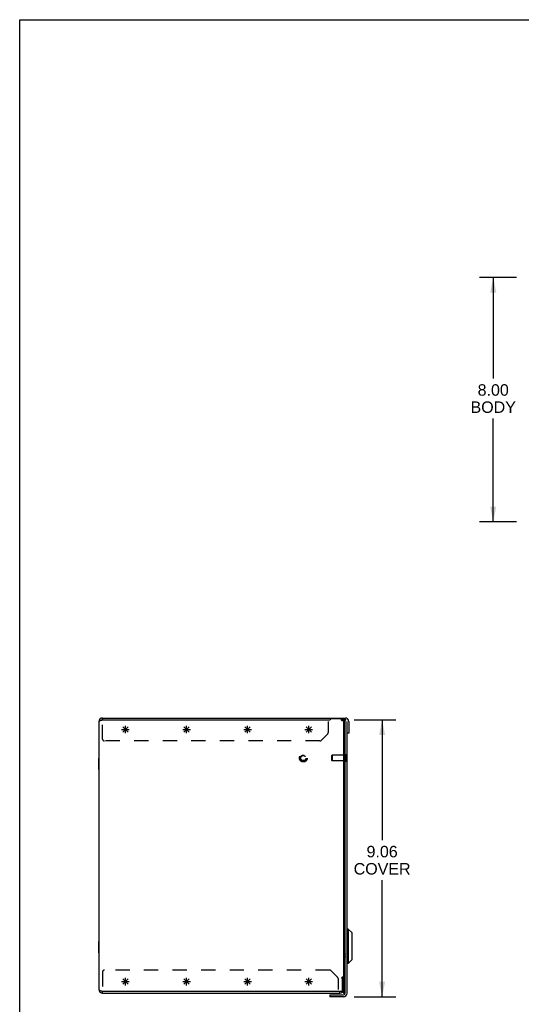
# Model space of a CAD drawing. Header units: inches. Extents: x 0 to 85, y 0 to 55.
# Tile 2 of 15: x 0 to 16.4, y 22.8 to 55. Entities that reach past the tile are written whole.
import ezdxf

# ---------------------------------------------------------------- set-up
doc = ezdxf.new("R2010")
doc.units = ezdxf.units.IN
doc.header["$LTSCALE"] = 4.675
doc.header["$MEASUREMENT"] = 0
doc.linetypes.add('HIDDEN', pattern=[0.2, 0.1, -0.1])
doc.layers.get('0').update_dxf_attribs({"linetype": 'CONTINUOUS'})
for name, color, linetype in [('02___PRT_ALL_AXES', 7, 'CONTINUOUS'), ('06___PRT_ALL_SURFS', 7, 'CONTINUOUS'), ('DEFAULT_2', 8, 'HIDDEN'), ('DIMENSIONS', 7, 'CONTINUOUS'), ('SPOTWELD-COSMETIC-SKETCH', 7, 'CONTINUOUS')]:
    doc.layers.add(name, color=color, linetype=linetype)
doc.styles.get("Standard").update_dxf_attribs({"font": 'arial.ttf'})
doc.dimstyles.new('DIMSTYLE_1', dxfattribs={"dimtxt": 0.375, "dimasz": 0.5, "dimexe": 0.09, "dimexo": 0.07, "dimgap": 0.0375, "dimtad": 0, "dimtih": 1, "dimtoh": 1, "dimzin": 4, "dimdsep": 46, "dimtxsty": 'Standard', "dimblk": '_FILLED', "dimblk1": '_FILLED', "dimblk2": '_FILLED', "dimcen": 0.09, "dimazin": 1, "dimtfac": 1, "dimtdec": 3, "dimtofl": 0, "dimtmove": 0, "dimatfit": 3, "dimldrblk": '_FILLED', "dimfxl": 1, "dimtolj": 1, "dimtzin": 4, "dimarcsym": 0})

# ---------------------------------------------------------------- blocks, each defined once
blk = doc.blocks.new('_FILLED')
at = {"color": 0, "linetype": 'ByBlock'}
blk.add_solid([(0, 0), (-1, 0.2), (-1, -0.2)], dxfattribs=at)
blk = doc.blocks.new('*D4')
at = {"layer": 'DIMENSIONS', "color": 2, "linetype": 'Continuous'}
for p, q in [((16.265, 46.566), (15.048, 46.566)), ((15.498, 46.566), (15.498, 43.258)), ((15.498, 38.566), (15.498, 41.945)), ((16.265, 38.566), (15.048, 38.566))]:
    blk.add_line(p, q, dxfattribs=at)
at = {"layer": 'DIMENSIONS', "color": 2, "linetype": 'Continuous', "xscale": 0.5, "yscale": 0.5, "zscale": 0.5}
for p, rotation in [((15.498, 46.566), 90), ((15.498, 38.566), 270)]:
    blk.add_blockref('_FILLED', p, dxfattribs=dict(at, rotation=rotation))
at = {"layer": 'DIMENSIONS', "color": 2, "linetype": 'Continuous', "insert": (15.498, 43.07), "char_height": 0.375, "width": 1.48188, "attachment_point": 2, "line_spacing_factor": 0.9}
blk.add_mtext('8.00\\PBODY', dxfattribs=at)
blk = doc.blocks.new('*D5')
at = {"layer": 'DIMENSIONS', "color": 2, "linetype": 'Continuous'}
for p, q in [((10.943, 32.086), (12.312, 32.086)), ((11.862, 32.086), (11.862, 28.15)), ((11.862, 23.023), (11.862, 26.838)), ((10.943, 23.023), (12.312, 23.023))]:
    blk.add_line(p, q, dxfattribs=at)
at = {"layer": 'DIMENSIONS', "color": 2, "linetype": 'Continuous', "xscale": 0.5, "yscale": 0.5, "zscale": 0.5}
for p, rotation in [((11.862, 32.086), 90), ((11.862, 23.023), 270)]:
    blk.add_blockref('_FILLED', p, dxfattribs=dict(at, rotation=rotation))
at = {"layer": 'DIMENSIONS', "color": 2, "linetype": 'Continuous', "insert": (11.862, 27.963), "char_height": 0.375, "width": 1.85967, "attachment_point": 2, "line_spacing_factor": 0.9}
blk.add_mtext('9.06\\PCOVER', dxfattribs=at)

msp = doc.modelspace()

# ---------------------------------------------------------------- linework, layer by layer
at = {"color": 7, "linetype": 'Continuous'}
for p, q in [((0, 0), (0, 55)), ((0, 55), (85, 55)), ((2.705, 32.146), (2.705, 32.086)), ((2.71, 32.146), (2.71, 32.086)), ((10.161, 32.146), (10.161, 32.106)), ((10.661, 32.086), (10.533, 32.086)), ((10.593, 31.972), (10.593, 31.579)), ((10.61, 32.084), (10.602, 32.025)), ((10.627, 32.036), (10.633, 32.042)), ((10.653, 23.143), (10.653, 32.086)), ((10.773, 31.646), (10.713, 31.646)), ((10.717, 30.708), (10.717, 30.964)), ((10.653, 30.93), (10.593, 30.93)), ((10.653, 30.742), (10.593, 30.742)), ((10.593, 25.228), (10.598, 25.228)), ((10.599, 25.228), (10.598, 25.228)), ((10.601, 25.228), (10.599, 25.228)), ((10.605, 25.228), (10.603, 25.228)), ((10.607, 25.228), (10.605, 25.228)), ((10.608, 25.242), (10.606, 25.242)), ((10.608, 25.228), (10.607, 25.228)), ((10.609, 25.242), (10.608, 25.242)), ((10.61, 25.228), (10.608, 25.228)), ((10.622, 25.242), (10.609, 25.242)), ((10.611, 25.228), (10.61, 25.228)), ((10.613, 25.228), (10.611, 25.228)), ((10.615, 25.228), (10.613, 25.228)), ((10.616, 25.228), (10.615, 25.228)), ((10.618, 25.228), (10.616, 25.228)), ((10.619, 25.229), (10.618, 25.228)), ((10.621, 25.229), (10.619, 25.229)), ((10.622, 25.229), (10.621, 25.229)), ((10.627, 25.242), (10.622, 25.242)), ((10.624, 25.229), (10.622, 25.229)), ((10.625, 25.229), (10.624, 25.229)), ((10.63, 25.242), (10.627, 25.242)), ((10.629, 25.23), (10.627, 25.229)), ((10.63, 25.23), (10.629, 25.23)), ((10.633, 25.241), (10.63, 25.242)), ((10.631, 25.23), (10.63, 25.23)), ((10.633, 25.23), (10.631, 25.23)), ((10.635, 25.241), (10.633, 25.241)), ((10.634, 25.231), (10.633, 25.23)), ((10.637, 25.241), (10.635, 25.241)), ((10.638, 25.241), (10.637, 25.241)), ((10.639, 25.241), (10.638, 25.241)), ((10.64, 25.241), (10.639, 25.241)), ((10.641, 25.241), (10.64, 25.241)), ((10.642, 25.241), (10.641, 25.241)), ((10.643, 25.241), (10.642, 25.241)), ((10.751, 25.242), (10.713, 25.242)), ((10.869, 25.124), (10.751, 25.242)), ((10.751, 25.242), (10.751, 24.117)), ((10.593, 25.107), (10.598, 25.107)), ((10.598, 25.107), (10.6, 25.107)), ((10.6, 25.107), (10.602, 25.107)), ((10.602, 25.107), (10.603, 25.107)), ((10.603, 25.107), (10.605, 25.107)), ((10.605, 25.107), (10.607, 25.107)), ((10.607, 25.107), (10.608, 25.107)), ((10.608, 25.107), (10.61, 25.107)), ((10.869, 25.124), (10.869, 24.235)), ((10.593, 24.456), (10.598, 24.456)), ((10.598, 24.398), (10.593, 24.398)), ((10.593, 24.297), (10.598, 24.297)), ((10.869, 24.235), (10.751, 24.117)), ((10.751, 24.117), (10.713, 24.117)), ((10.539, 23.646), (10.593, 23.646)), ((10.593, 23.542), (10.593, 23.156)), ((2.705, 23.146), (2.705, 23.206)), ((2.71, 23.146), (2.71, 23.206)), ((10.481, 23.146), (10.481, 23.206)), ((10.153, 23.083), (10.593, 23.083)), ((10.153, 23.083), (10.153, 23.023))]:
    msp.add_line(p, q, dxfattribs=at)
at = {"color": 3, "linetype": 'Continuous'}
for p, q in [((2.593, 32.034), (2.593, 23.258)), ((2.705, 32.146), (10.661, 32.146)), ((2.705, 32.086), (10.158, 32.086)), ((10.158, 32.096), (10.158, 32.086)), ((10.513, 32.116), (10.178, 32.116)), ((10.533, 32.08), (10.533, 32.096)), ((10.593, 32.056), (10.551, 32.056)), ((10.593, 32.056), (10.593, 31.972)), ((10.61, 32.084), (10.62, 32.083)), ((10.713, 23.143), (10.713, 32.034)), ((10.773, 32.034), (10.773, 31.646)), ((10.593, 31.579), (10.593, 23.662)), ((10.535, 23.639), (10.533, 23.637)), ((10.543, 23.637), (10.533, 23.637)), ((10.593, 23.662), (10.551, 23.662)), ((10.563, 23.226), (10.563, 23.617)), ((10.593, 23.646), (10.593, 23.542)), ((2.705, 23.206), (10.543, 23.206)), ((2.705, 23.146), (10.481, 23.146)), ((10.593, 23.023), (10.153, 23.023))]:
    msp.add_line(p, q, dxfattribs=at)
at = {"color": 4, "linetype": 'Continuous'}
for p, q in [((5.335, 31.771), (5.585, 31.771)), ((5.371, 31.682), (5.548, 31.859)), ((5.548, 31.682), (5.371, 31.859)), ((5.46, 31.646), (5.46, 31.896)), ((7.335, 31.771), (7.585, 31.771)), ((7.371, 31.682), (7.548, 31.859)), ((7.548, 31.682), (7.371, 31.859)), ((7.46, 31.646), (7.46, 31.896)), ((9.335, 31.771), (9.585, 31.771)), ((9.371, 31.682), (9.548, 31.859)), ((9.548, 31.682), (9.371, 31.859)), ((9.46, 31.646), (9.46, 31.896)), ((5.548, 23.432), (5.371, 23.609)), ((5.371, 23.432), (5.548, 23.609)), ((5.46, 23.396), (5.46, 23.646)), ((7.548, 23.432), (7.371, 23.609)), ((7.371, 23.432), (7.548, 23.609)), ((7.46, 23.396), (7.46, 23.646)), ((9.548, 23.432), (9.371, 23.609)), ((9.371, 23.432), (9.548, 23.609)), ((9.46, 23.396), (9.46, 23.646)), ((5.335, 23.521), (5.585, 23.521)), ((7.335, 23.521), (7.585, 23.521)), ((9.335, 23.521), (9.585, 23.521))]:
    msp.add_line(p, q, dxfattribs=at)
at = {"color": 3, "linetype": 'Continuous'}
for points in [[(2.593, 32.034), (2.594, 32.038), (2.596, 32.042), (2.601, 32.047), (2.608, 32.051), (2.616, 32.055), (2.625, 32.06), (2.636, 32.064)], [(2.636, 32.064), (2.649, 32.068), (2.662, 32.073), (2.676, 32.077)], [(2.676, 32.077), (2.69, 32.081), (2.705, 32.086)], [(10.541, 32.068), (10.538, 32.073), (10.536, 32.075), (10.535, 32.078), (10.533, 32.08)], [(10.551, 32.056), (10.549, 32.058), (10.546, 32.061), (10.545, 32.063), (10.543, 32.066), (10.541, 32.068)], [(10.62, 32.083), (10.631, 32.083), (10.641, 32.082)], [(10.641, 32.082), (10.652, 32.082), (10.652, 32.082)], [(10.538, 23.645), (10.536, 23.642), (10.535, 23.639)], [(10.551, 23.662), (10.549, 23.659), (10.546, 23.656), (10.545, 23.654), (10.543, 23.652), (10.541, 23.649), (10.538, 23.645)], [(2.593, 23.258), (2.594, 23.253), (2.596, 23.249), (2.601, 23.245), (2.608, 23.24), (2.616, 23.236), (2.625, 23.232), (2.636, 23.227)], [(2.636, 23.227), (2.649, 23.223), (2.662, 23.219), (2.676, 23.214)], [(2.676, 23.214), (2.69, 23.21), (2.705, 23.206)]]:
    msp.add_lwpolyline(points, dxfattribs=at)
at = {"color": 7, "linetype": 'Continuous'}
for points in [[(10.607, 32.025), (10.614, 32.027), (10.621, 32.031), (10.627, 32.036)], [(10.633, 32.042), (10.634, 32.043), (10.639, 32.05), (10.645, 32.059)], [(10.645, 32.059), (10.649, 32.068), (10.65, 32.071)], [(10.602, 25.242), (10.601, 25.242), (10.593, 25.242)], [(10.603, 25.228), (10.602, 25.228), (10.601, 25.228)], [(10.606, 25.242), (10.605, 25.242), (10.604, 25.242), (10.603, 25.242), (10.602, 25.242)], [(10.627, 25.229), (10.626, 25.229), (10.625, 25.229)], [(10.653, 25.237), (10.653, 25.237), (10.653, 25.237), (10.653, 25.237), (10.653, 25.237), (10.653, 25.237), (10.652, 25.237), (10.652, 25.237), (10.652, 25.236), (10.652, 25.236), (10.652, 25.236), (10.652, 25.236), (10.652, 25.236), (10.652, 25.236), (10.651, 25.236), (10.651, 25.236), (10.651, 25.235), (10.651, 25.235), (10.651, 25.235), (10.65, 25.235), (10.65, 25.235), (10.65, 25.235), (10.65, 25.235), (10.649, 25.235), (10.649, 25.234), (10.649, 25.234), (10.648, 25.234), (10.648, 25.234), (10.648, 25.234), (10.647, 25.234), (10.647, 25.234), (10.647, 25.234), (10.646, 25.233), (10.646, 25.233), (10.645, 25.233), (10.645, 25.233), (10.645, 25.233), (10.644, 25.233), (10.644, 25.233), (10.643, 25.233), (10.643, 25.232), (10.642, 25.232), (10.642, 25.232), (10.641, 25.232), (10.641, 25.232), (10.64, 25.232), (10.64, 25.232), (10.639, 25.232), (10.639, 25.231), (10.638, 25.231), (10.638, 25.231), (10.637, 25.231), (10.636, 25.231), (10.636, 25.231), (10.635, 25.231), (10.635, 25.231), (10.634, 25.231)], [(10.653, 25.239), (10.653, 25.239), (10.653, 25.239), (10.653, 25.239), (10.653, 25.239), (10.653, 25.239), (10.652, 25.239), (10.652, 25.239), (10.652, 25.24), (10.652, 25.24), (10.652, 25.24), (10.652, 25.24), (10.652, 25.24), (10.652, 25.24), (10.651, 25.24), (10.651, 25.24), (10.651, 25.24), (10.651, 25.24), (10.651, 25.24), (10.65, 25.24), (10.65, 25.24), (10.65, 25.24), (10.65, 25.24), (10.649, 25.24), (10.649, 25.241), (10.649, 25.241), (10.648, 25.241), (10.648, 25.241), (10.648, 25.241), (10.647, 25.241), (10.647, 25.241), (10.647, 25.241), (10.646, 25.241), (10.646, 25.241), (10.646, 25.241), (10.645, 25.241), (10.645, 25.241), (10.644, 25.241), (10.643, 25.241)], [(10.61, 25.107), (10.611, 25.107), (10.611, 25.107), (10.612, 25.107), (10.613, 25.107), (10.614, 25.107), (10.614, 25.108), (10.615, 25.108), (10.616, 25.108), (10.617, 25.108), (10.618, 25.108), (10.618, 25.108), (10.619, 25.108), (10.62, 25.108), (10.621, 25.108), (10.621, 25.108), (10.622, 25.108), (10.623, 25.108), (10.624, 25.109), (10.624, 25.109), (10.625, 25.109), (10.626, 25.109), (10.626, 25.109), (10.627, 25.109), (10.628, 25.109), (10.628, 25.109), (10.629, 25.11), (10.63, 25.11), (10.631, 25.11), (10.631, 25.11), (10.632, 25.11), (10.632, 25.11), (10.633, 25.11), (10.634, 25.11), (10.634, 25.111), (10.635, 25.111), (10.636, 25.111), (10.636, 25.111), (10.637, 25.111), (10.637, 25.111), (10.638, 25.111), (10.639, 25.112), (10.639, 25.112), (10.64, 25.112), (10.64, 25.112), (10.641, 25.112), (10.641, 25.112), (10.642, 25.113), (10.642, 25.113), (10.643, 25.113), (10.643, 25.113), (10.644, 25.113), (10.644, 25.113), (10.645, 25.114), (10.645, 25.114), (10.645, 25.114), (10.646, 25.114), (10.646, 25.114), (10.647, 25.114), (10.647, 25.115), (10.647, 25.115), (10.648, 25.115), (10.648, 25.115), (10.648, 25.115), (10.649, 25.115), (10.649, 25.116), (10.649, 25.116), (10.65, 25.116), (10.65, 25.116), (10.65, 25.116), (10.65, 25.116), (10.651, 25.116), (10.651, 25.117), (10.651, 25.117), (10.651, 25.117), (10.651, 25.117), (10.652, 25.117), (10.652, 25.117), (10.652, 25.118), (10.652, 25.118), (10.652, 25.118), (10.652, 25.118), (10.652, 25.118), (10.652, 25.118), (10.653, 25.118), (10.653, 25.119), (10.653, 25.119), (10.653, 25.119), (10.653, 25.119), (10.653, 25.119)], [(10.598, 24.456), (10.598, 24.456), (10.599, 24.456), (10.6, 24.456), (10.601, 24.456), (10.602, 24.456), (10.603, 24.456), (10.603, 24.456), (10.604, 24.456), (10.605, 24.456), (10.606, 24.456), (10.607, 24.456), (10.608, 24.456), (10.608, 24.455), (10.609, 24.455), (10.61, 24.455), (10.611, 24.455), (10.612, 24.455), (10.612, 24.455), (10.613, 24.454), (10.614, 24.454), (10.615, 24.454), (10.616, 24.454), (10.616, 24.454), (10.617, 24.453), (10.618, 24.453), (10.619, 24.453), (10.62, 24.452), (10.62, 24.452), (10.621, 24.452), (10.622, 24.452), (10.623, 24.451), (10.623, 24.451), (10.624, 24.451), (10.625, 24.45), (10.625, 24.45), (10.626, 24.45), (10.627, 24.449), (10.628, 24.449), (10.628, 24.448), (10.629, 24.448), (10.63, 24.448), (10.63, 24.447), (10.631, 24.447), (10.632, 24.446), (10.632, 24.446), (10.633, 24.445), (10.634, 24.445), (10.634, 24.444), (10.635, 24.444), (10.635, 24.444), (10.636, 24.443), (10.637, 24.443), (10.637, 24.442), (10.638, 24.442), (10.638, 24.441), (10.639, 24.44), (10.639, 24.44), (10.64, 24.439), (10.64, 24.439), (10.641, 24.438), (10.642, 24.438), (10.642, 24.437), (10.642, 24.437), (10.643, 24.436), (10.643, 24.436), (10.644, 24.435), (10.644, 24.434), (10.645, 24.434), (10.645, 24.433), (10.646, 24.433), (10.646, 24.432), (10.646, 24.431), (10.647, 24.431), (10.647, 24.43), (10.647, 24.429), (10.648, 24.429), (10.648, 24.428), (10.648, 24.428), (10.649, 24.427), (10.649, 24.426), (10.649, 24.426), (10.65, 24.425), (10.65, 24.424), (10.65, 24.424), (10.65, 24.423), (10.651, 24.422), (10.651, 24.422), (10.651, 24.421), (10.651, 24.42), (10.651, 24.42), (10.652, 24.419), (10.652, 24.418), (10.652, 24.418), (10.652, 24.417), (10.652, 24.416), (10.652, 24.416), (10.652, 24.415), (10.652, 24.414), (10.653, 24.414), (10.653, 24.413), (10.653, 24.412), (10.653, 24.412), (10.653, 24.411), (10.653, 24.41)], [(10.653, 24.352), (10.653, 24.352), (10.653, 24.353), (10.653, 24.354), (10.653, 24.354), (10.653, 24.355), (10.652, 24.356), (10.652, 24.356), (10.652, 24.357), (10.652, 24.358), (10.652, 24.358), (10.652, 24.359), (10.652, 24.36), (10.652, 24.36), (10.651, 24.361), (10.651, 24.362), (10.651, 24.362), (10.651, 24.363), (10.651, 24.364), (10.65, 24.364), (10.65, 24.365), (10.65, 24.366), (10.65, 24.366), (10.649, 24.367), (10.649, 24.368), (10.649, 24.368), (10.648, 24.369), (10.648, 24.37), (10.648, 24.37), (10.647, 24.371), (10.647, 24.372), (10.647, 24.372), (10.646, 24.373), (10.646, 24.373), (10.646, 24.374), (10.645, 24.375), (10.645, 24.375), (10.644, 24.376), (10.644, 24.376), (10.643, 24.377), (10.643, 24.378), (10.642, 24.378), (10.642, 24.379), (10.641, 24.379), (10.641, 24.38), (10.64, 24.38), (10.64, 24.381), (10.639, 24.381), (10.639, 24.382), (10.638, 24.382), (10.638, 24.383), (10.637, 24.384), (10.637, 24.384), (10.636, 24.385), (10.635, 24.385), (10.635, 24.385), (10.634, 24.386), (10.634, 24.386), (10.633, 24.387), (10.632, 24.387), (10.632, 24.388), (10.631, 24.388), (10.63, 24.389), (10.63, 24.389), (10.629, 24.389), (10.628, 24.39), (10.628, 24.39), (10.627, 24.391), (10.626, 24.391), (10.625, 24.391), (10.625, 24.392), (10.624, 24.392), (10.623, 24.392), (10.623, 24.393), (10.622, 24.393), (10.621, 24.393), (10.62, 24.394), (10.62, 24.394), (10.619, 24.394), (10.618, 24.395), (10.617, 24.395), (10.616, 24.395), (10.616, 24.395), (10.615, 24.396), (10.614, 24.396), (10.613, 24.396), (10.612, 24.396), (10.612, 24.396), (10.611, 24.397), (10.61, 24.397), (10.609, 24.397), (10.608, 24.397), (10.608, 24.397), (10.607, 24.397), (10.606, 24.397), (10.605, 24.397), (10.604, 24.398), (10.603, 24.398), (10.603, 24.398), (10.602, 24.398), (10.601, 24.398), (10.6, 24.398), (10.599, 24.398), (10.598, 24.398), (10.598, 24.398)], [(10.653, 24.339), (10.653, 24.339), (10.653, 24.338), (10.653, 24.337), (10.653, 24.337), (10.653, 24.336), (10.652, 24.335), (10.652, 24.335), (10.652, 24.334), (10.652, 24.333), (10.652, 24.333), (10.652, 24.332), (10.652, 24.332), (10.652, 24.331), (10.651, 24.33), (10.651, 24.33), (10.651, 24.329), (10.651, 24.328), (10.651, 24.328), (10.65, 24.327), (10.65, 24.326), (10.65, 24.326), (10.65, 24.325), (10.649, 24.324), (10.649, 24.324), (10.649, 24.323), (10.648, 24.323), (10.648, 24.322), (10.648, 24.321), (10.647, 24.321), (10.647, 24.32), (10.647, 24.32), (10.646, 24.319), (10.646, 24.319), (10.645, 24.318), (10.645, 24.317), (10.645, 24.317), (10.644, 24.316), (10.644, 24.316), (10.643, 24.315), (10.643, 24.315), (10.642, 24.314), (10.642, 24.314), (10.641, 24.313), (10.641, 24.313), (10.64, 24.312), (10.64, 24.312), (10.639, 24.311), (10.639, 24.311), (10.638, 24.31), (10.638, 24.31), (10.637, 24.309), (10.636, 24.309), (10.636, 24.308), (10.635, 24.308), (10.635, 24.307), (10.634, 24.307), (10.633, 24.307), (10.633, 24.306), (10.632, 24.306), (10.631, 24.305), (10.631, 24.305), (10.63, 24.305), (10.629, 24.304), (10.629, 24.304), (10.628, 24.304), (10.627, 24.303), (10.627, 24.303), (10.626, 24.303), (10.625, 24.302), (10.624, 24.302), (10.624, 24.302), (10.623, 24.301), (10.622, 24.301), (10.621, 24.301), (10.621, 24.3), (10.62, 24.3), (10.619, 24.3), (10.618, 24.3), (10.618, 24.3), (10.617, 24.299), (10.616, 24.299), (10.615, 24.299), (10.615, 24.299), (10.614, 24.298), (10.613, 24.298), (10.612, 24.298), (10.611, 24.298), (10.611, 24.298), (10.61, 24.298), (10.609, 24.298), (10.608, 24.297), (10.607, 24.297), (10.607, 24.297), (10.606, 24.297), (10.605, 24.297), (10.604, 24.297), (10.603, 24.297), (10.603, 24.297), (10.602, 24.297), (10.601, 24.297), (10.6, 24.297), (10.599, 24.297), (10.598, 24.297), (10.598, 24.297)]]:
    msp.add_lwpolyline(points, dxfattribs=at)
at = {"color": 3, "linetype": 'Continuous'}
for centre, radius, start, end in [((2.705, 32.034), 0.112, 90, 180), ((10.178, 32.096), 0.02, 90, 180), ((10.513, 32.096), 0.02, 0, 90), ((10.593, 31.966), 0.12, 63.4252, 81.4725), ((10.661, 32.034), 0.112, 0, 90), ((10.543, 23.617), 0.02, 0, 90), ((2.705, 23.258), 0.112, 180, 270), ((10.481, 23.258), 0.112, 270, 360), ((10.543, 23.226), 0.02, 270, 360), ((10.593, 23.143), 0.12, 270, 360)]:
    msp.add_arc(centre, radius, start, end, dxfattribs=at)
at = {"color": 7, "linetype": 'Continuous'}
for centre, radius, start, end in [((2.705, 32.034), 0.052, 90, 122.719), ((10.593, 31.966), 0.06, 81.4725, 90), ((10.643, 32.016), 0.01, 0, 90), ((10.661, 32.034), 0.052, 67.5, 90), ((10.643, 31.536), 0.01, 270, 360), ((10.603, 23.636), 0.01, 90, 97.5), ((10.643, 23.636), 0.01, 0, 90), ((2.705, 23.258), 0.052, 237.281, 270), ((10.603, 23.156), 0.01, 180, 270), ((10.593, 23.143), 0.06, 270, 360), ((10.643, 23.156), 0.01, 270, 360)]:
    msp.add_arc(centre, radius, start, end, dxfattribs=at)
at = {"layer": '02___PRT_ALL_AXES', "color": 7, "linetype": 'Continuous'}
for p, q in [((10.603, 32.026), (10.643, 32.026)), ((10.603, 31.526), (10.643, 31.526)), ((10.653, 25.067), (10.593, 25.067)), ((10.653, 24.872), (10.593, 24.872)), ((10.653, 24.486), (10.593, 24.486)), ((10.653, 24.292), (10.593, 24.292)), ((10.603, 23.646), (10.643, 23.646)), ((10.603, 23.146), (10.643, 23.146))]:
    msp.add_line(p, q, dxfattribs=at)
at = {"layer": '06___PRT_ALL_SURFS', "color": 7, "linetype": 'Continuous'}
for p, q in [((2.588, 30.458), (2.588, 30.833)), ((2.588, 30.833), (2.593, 30.833)), ((2.588, 30.646), (2.593, 30.646)), ((2.588, 30.458), (2.593, 30.458)), ((2.588, 24.458), (2.588, 24.833)), ((2.588, 24.833), (2.593, 24.833)), ((2.588, 24.646), (2.593, 24.646)), ((2.588, 24.458), (2.593, 24.458))]:
    msp.add_line(p, q, dxfattribs=at)
at = {"layer": 'DEFAULT_2', "color": 8, "linetype": 'HIDDEN'}
for p, q in [((2.71, 31.459), (2.71, 32.086)), ((10.101, 32.034), (10.101, 31.672)), ((9.87, 31.414), (10.083, 31.627)), ((9.825, 31.396), (2.773, 31.396)), ((10.717, 30.964), (10.699, 30.964)), ((10.699, 30.708), (10.699, 30.964)), ((10.217, 30.92), (10.227, 30.93)), ((10.217, 30.752), (10.217, 30.92)), ((10.217, 30.752), (10.227, 30.742)), ((10.227, 30.93), (10.227, 30.742)), ((10.593, 30.93), (10.227, 30.93)), ((10.593, 30.742), (10.227, 30.742)), ((10.699, 30.93), (10.653, 30.93)), ((10.699, 30.742), (10.653, 30.742)), ((10.717, 30.708), (10.699, 30.708)), ((10.145, 23.896), (2.773, 23.896)), ((10.403, 23.664), (10.19, 23.877)), ((2.71, 23.833), (2.71, 23.206)), ((10.421, 23.62), (10.421, 23.258))]:
    msp.add_line(p, q, dxfattribs=at)
for radius in [0.128, 0.0966, 0.094, 0.084]:
    msp.add_circle((9.283, 30.836), radius, dxfattribs=at)
for centre, start, end in [((10.038, 31.672), 315, 360), ((2.773, 31.459), 180, 270), ((9.825, 31.459), 270, 315), ((2.773, 23.833), 90, 180), ((10.145, 23.833), 45, 90), ((10.358, 23.62), 0, 45)]:
    msp.add_arc(centre, 0.063, start, end, dxfattribs=at)
at = {"layer": 'SPOTWELD-COSMETIC-SKETCH', "color": 4, "linetype": 'Continuous'}
for p, q in [((3.335, 31.771), (3.585, 31.771)), ((3.371, 31.682), (3.548, 31.859)), ((3.548, 31.682), (3.371, 31.859)), ((3.46, 31.646), (3.46, 31.896)), ((3.548, 23.432), (3.371, 23.609)), ((3.371, 23.432), (3.548, 23.609)), ((3.46, 23.396), (3.46, 23.646)), ((3.335, 23.521), (3.585, 23.521))]:
    msp.add_line(p, q, dxfattribs=at)

# ---------------------------------------------------------------- dimensions: what is measured, and where the dimension line sits
at = {"layer": 'DIMENSIONS', "color": 2, "linetype": 'Continuous'}
for base, p1, p2, angle, text, picture, middle in [((15.498, 38.566), (16.335, 46.566), (16.335, 38.566), 270, '<>\\PBODY', '*D4', (15.498, 42.601)), ((11.862, 32.086), (10.873, 23.023), (10.873, 32.086), 90, '<>\\PCOVER', '*D5', (11.862, 27.494))]:
    dim = msp.add_linear_dim(base=base, p1=p1, p2=p2, angle=angle, text=text, dimstyle='DIMSTYLE_1', dxfattribs=at)
    dim.commit()
    dim.dimension.update_dxf_attribs({"geometry": picture, "text_midpoint": middle, "dimtype": 160})

doc.saveas('drawing.dxf')
